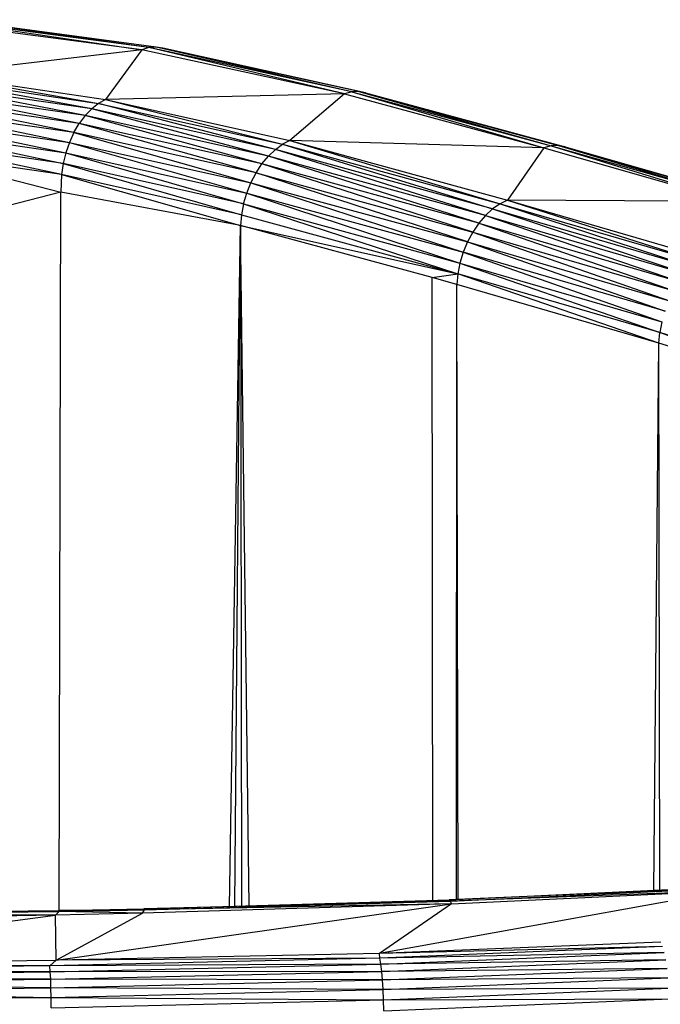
# Paper-space layout '_Dimétrica' of a CAD drawing. Header units: millimetres. Extents: x -171 to 38, y -160 to 385.
# Tile 8 of 9: x -17 to 1, y 356 to 384. Entities that reach past the tile are written whole.
import ezdxf

# ---------------------------------------------------------------- set-up
doc = ezdxf.new("R2010")
doc.units = ezdxf.units.MM

psp = doc.layouts.new('_Dimétrica')

# ---------------------------------------------------------------- linework, layer by layer
at = {"color": 7, "linetype": 'Continuous', "lineweight": 25}
for p, q in [((-13.457, 383.117), (-19.25, 383.881)), ((-19.046, 383.953), (-13.457, 383.117)), ((-13.251, 383.182), (-19.046, 383.953)), ((-13.251, 383.182), (-18.842, 383.975)), ((-13.049, 383.198), (-18.842, 383.975)), ((-13.457, 383.117), (-19.349, 382.426)), ((-13.457, 383.117), (-14.48, 381.708)), ((-13.251, 383.182), (-13.457, 383.117)), ((-7.697, 381.868), (-13.457, 383.117)), ((-13.049, 383.198), (-13.251, 383.182)), ((-7.697, 381.868), (-13.251, 383.182)), ((-7.491, 381.926), (-13.251, 383.182)), ((-7.491, 381.926), (-13.049, 383.198)), ((-7.291, 381.935), (-13.049, 383.198)), ((-12.856, 383.163), (-13.049, 383.198)), ((-7.291, 381.935), (-12.856, 383.163)), ((-7.103, 381.897), (-12.856, 383.163)), ((-14.875, 381.446), (-19.546, 382.311)), ((-19.546, 382.311), (-14.68, 381.599)), ((-19.349, 382.426), (-14.48, 381.708)), ((-19.349, 382.426), (-14.68, 381.599)), ((-15.229, 381.027), (-19.905, 381.96)), ((-15.059, 381.254), (-19.905, 381.96)), ((-15.059, 381.254), (-19.732, 382.155)), ((-14.875, 381.446), (-19.732, 382.155)), ((-7.491, 381.926), (-7.697, 381.868)), ((-7.291, 381.935), (-7.491, 381.926)), ((-7.491, 381.926), (-1.835, 380.397)), ((-7.491, 381.926), (-2.047, 380.341)), ((-7.291, 381.935), (-1.629, 380.405)), ((-7.291, 381.935), (-1.835, 380.397)), ((-7.103, 381.897), (-7.291, 381.935)), ((-15.38, 380.771), (-20.062, 381.732)), ((-15.229, 381.027), (-20.062, 381.732)), ((-14.48, 381.708), (-14.68, 381.599)), ((-7.697, 381.868), (-14.48, 381.708)), ((-14.48, 381.708), (-9.248, 380.545)), ((-14.48, 381.708), (-9.457, 380.441)), ((-7.697, 381.868), (-9.248, 380.545)), ((-7.697, 381.868), (-2.047, 380.341)), ((-7.103, 381.897), (-1.435, 380.364)), ((-7.103, 381.897), (-1.629, 380.405)), ((-20.199, 381.475), (-15.508, 380.492)), ((-15.38, 380.771), (-20.199, 381.475)), ((-14.875, 381.446), (-15.059, 381.254)), ((-14.68, 381.599), (-14.875, 381.446)), ((-9.861, 380.105), (-14.875, 381.446)), ((-9.663, 380.293), (-14.875, 381.446)), ((-9.663, 380.293), (-14.68, 381.599)), ((-14.68, 381.599), (-9.457, 380.441)), ((-20.312, 381.195), (-15.611, 380.196)), ((-20.312, 381.195), (-15.508, 380.492)), ((-15.059, 381.254), (-15.229, 381.027)), ((-10.045, 379.881), (-15.059, 381.254)), ((-9.861, 380.105), (-15.059, 381.254)), ((-20.4, 380.9), (-15.611, 380.196)), ((-20.4, 380.9), (-15.685, 379.89)), ((-15.38, 380.771), (-15.229, 381.027)), ((-10.212, 379.626), (-15.229, 381.027)), ((-10.045, 379.881), (-15.229, 381.027)), ((-15.685, 379.89), (-20.46, 380.594)), ((-15.73, 379.583), (-20.46, 380.594)), ((-15.38, 380.771), (-15.508, 380.492)), ((-15.38, 380.771), (-10.357, 379.348)), ((-10.212, 379.626), (-15.38, 380.771)), ((-9.248, 380.545), (-9.457, 380.441)), ((-9.248, 380.545), (-3.072, 378.855)), ((-9.248, 380.545), (-3.288, 378.753)), ((-2.047, 380.341), (-9.248, 380.545)), ((-15.73, 379.583), (-20.492, 380.285)), ((-20.492, 380.285), (-15.749, 379.083)), ((-15.508, 380.492), (-15.611, 380.196)), ((-15.508, 380.492), (-10.476, 379.053)), ((-15.508, 380.492), (-10.357, 379.348)), ((-9.861, 380.105), (-9.663, 380.293)), ((-9.663, 380.293), (-9.457, 380.441)), ((-3.5, 378.608), (-9.663, 380.293)), ((-3.704, 378.421), (-9.663, 380.293)), ((-9.457, 380.441), (-3.288, 378.753)), ((-9.457, 380.441), (-3.5, 378.608)), ((-2.047, 380.341), (-3.072, 378.855)), ((-1.835, 380.397), (-2.047, 380.341)), ((-2.047, 380.341), (3.278, 378.823)), ((-1.629, 380.405), (-1.835, 380.397)), ((-1.835, 380.397), (3.497, 378.877)), ((-1.835, 380.397), (3.278, 378.823)), ((-1.629, 380.405), (3.709, 378.883)), ((-1.629, 380.405), (3.497, 378.877)), ((-1.435, 380.364), (-1.629, 380.405)), ((-1.435, 380.364), (3.909, 378.841)), ((-1.435, 380.364), (3.709, 378.883)), ((-15.611, 380.196), (-15.685, 379.89)), ((-15.611, 380.196), (-10.568, 378.748)), ((-15.611, 380.196), (-10.476, 379.053)), ((-10.045, 379.881), (-9.861, 380.105)), ((-3.704, 378.421), (-9.861, 380.105)), ((-3.893, 378.199), (-9.861, 380.105)), ((-15.685, 379.89), (-15.73, 379.583)), ((-10.568, 378.748), (-15.685, 379.89)), ((-15.685, 379.89), (-10.628, 378.44)), ((-10.212, 379.626), (-10.045, 379.881)), ((-3.893, 378.199), (-10.045, 379.881)), ((-4.064, 377.947), (-10.045, 379.881)), ((-15.73, 379.583), (-15.749, 379.083)), ((-10.628, 378.44), (-15.73, 379.583)), ((-15.73, 379.583), (-10.656, 378.138)), ((-10.357, 379.348), (-10.212, 379.626)), ((-10.212, 379.626), (-4.064, 377.947)), ((-4.213, 377.67), (-10.212, 379.626)), ((-10.476, 379.053), (-10.357, 379.348)), ((-10.357, 379.348), (-4.213, 377.67)), ((-10.357, 379.348), (-4.335, 377.376)), ((-15.749, 379.083), (-20.501, 377.852)), ((-15.799, 358.7), (-15.749, 379.083)), ((-10.656, 378.138), (-15.749, 379.083)), ((-10.568, 378.748), (-10.476, 379.053)), ((-10.476, 379.053), (-4.335, 377.376)), ((-10.476, 379.053), (-4.427, 377.071)), ((-3.072, 378.855), (-3.288, 378.753)), ((-3.072, 378.855), (2.703, 377.174)), ((-3.072, 378.855), (2.48, 377.075)), ((3.278, 378.823), (-3.072, 378.855)), ((-10.568, 378.748), (-10.628, 378.44)), ((-10.568, 378.748), (-4.427, 377.071)), ((-10.568, 378.748), (-4.488, 376.764)), ((-3.5, 378.608), (-3.704, 378.421)), ((-3.288, 378.753), (-3.5, 378.608)), ((-3.5, 378.608), (2.261, 376.931)), ((-3.5, 378.608), (2.051, 376.747)), ((-3.288, 378.753), (2.48, 377.075)), ((-3.288, 378.753), (2.261, 376.931)), ((-10.628, 378.44), (-10.656, 378.138)), ((-10.628, 378.44), (-4.488, 376.764)), ((-3.704, 378.421), (-3.893, 378.199)), ((-3.704, 378.421), (2.051, 376.747)), ((-3.704, 378.421), (1.855, 376.527)), ((-10.968, 358.816), (-10.656, 378.138)), ((-10.818, 358.821), (-10.656, 378.138)), ((-10.656, 378.138), (-4.488, 376.764)), ((-5.212, 376.657), (-10.656, 378.138)), ((-10.405, 358.833), (-10.656, 378.138)), ((-10.656, 378.138), (-10.621, 358.826)), ((-3.893, 378.199), (-4.064, 377.947)), ((-3.893, 378.199), (1.855, 376.527)), ((-3.893, 378.199), (1.679, 376.276)), ((-4.064, 377.947), (-4.213, 377.67)), ((-4.064, 377.947), (1.679, 376.276)), ((-4.064, 377.947), (1.526, 376.001)), ((-4.213, 377.67), (-4.335, 377.376)), ((-4.213, 377.67), (1.526, 376.001)), ((-4.213, 377.67), (1.401, 375.708)), ((-4.335, 377.376), (-4.427, 377.071)), ((1.401, 375.708), (-4.335, 377.376)), ((-4.335, 377.376), (1.307, 375.405)), ((-4.427, 377.071), (-4.488, 376.764)), ((-4.427, 377.071), (1.307, 375.405)), ((-4.427, 377.071), (1.245, 375.098)), ((-5.212, 376.657), (-4.488, 376.764)), ((-4.516, 376.462), (-5.212, 376.657)), ((-5.192, 358.983), (-5.212, 376.657)), ((-4.488, 376.764), (-4.516, 376.462)), ((1.245, 375.098), (-4.488, 376.764)), ((1.217, 374.797), (-4.488, 376.764)), ((-4.524, 359.007), (-4.516, 376.462)), ((1.217, 374.797), (-4.516, 376.462)), ((-4.471, 359.009), (-4.516, 376.462)), ((1.307, 375.405), (1.245, 375.098)), ((1.217, 374.797), (1.245, 375.098)), ((6.547, 373.443), (1.245, 375.098)), ((6.519, 373.141), (1.245, 375.098)), ((1.074, 359.272), (1.217, 374.797)), ((6.519, 373.141), (1.217, 374.797)), ((1.246, 359.28), (1.217, 374.797)), ((-4.732, 358.997), (3.064, 359.366)), ((3.122, 359.336), (-4.732, 358.997)), ((-4.694, 358.965), (3.122, 359.336)), ((3.18, 359.257), (-6.707, 357.48)), ((3.18, 359.257), (-4.694, 358.965)), ((-4.666, 358.884), (3.18, 359.257)), ((-15.882, 357.286), (-4.666, 358.884)), ((-15.814, 358.7), (-13.4, 358.746)), ((-4.666, 358.884), (-13.43, 358.624)), ((-13.4, 358.746), (-4.732, 358.997)), ((-4.694, 358.965), (-13.4, 358.746)), ((-13.38, 358.714), (-13.4, 358.746)), ((-13.38, 358.714), (-4.694, 358.965)), ((-4.666, 358.884), (-13.38, 358.714)), ((-4.666, 358.884), (-6.707, 357.48)), ((-4.694, 358.965), (-4.732, 358.997)), ((-4.666, 358.884), (-4.694, 358.965)), ((-15.899, 358.565), (-27.01, 358.416)), ((-26.374, 358.559), (-15.794, 358.668)), ((-15.899, 358.565), (-26.374, 358.559)), ((-26.372, 358.592), (-15.814, 358.7)), ((-15.794, 358.668), (-26.372, 358.592)), ((-26.311, 357.216), (-15.899, 358.565)), ((-15.899, 358.565), (-15.794, 358.668)), ((-13.43, 358.624), (-15.899, 358.565)), ((-15.882, 357.286), (-15.899, 358.565)), ((-15.882, 357.286), (-13.43, 358.624)), ((-13.38, 358.714), (-15.814, 358.7)), ((-15.794, 358.668), (-15.814, 358.7)), ((-15.794, 358.668), (-13.38, 358.714)), ((-13.43, 358.624), (-15.794, 358.668)), ((-13.43, 358.624), (-13.38, 358.714)), ((1.276, 357.804), (-6.707, 357.48)), ((1.326, 357.678), (-6.707, 357.48)), ((1.326, 357.678), (-6.7, 357.35)), ((-6.7, 357.35), (-16.061, 357.128)), ((-6.707, 357.48), (-15.882, 357.286)), ((-6.7, 357.35), (-15.882, 357.286)), ((-6.7, 357.35), (-6.707, 357.48)), ((1.373, 357.509), (-6.7, 357.35)), ((-6.671, 357.18), (-6.7, 357.35)), ((-6.671, 357.18), (1.373, 357.509)), ((-16.061, 357.128), (-26.931, 357.026)), ((-26.311, 357.216), (-15.882, 357.286)), ((-16.061, 357.128), (-26.311, 357.216)), ((-16.061, 357.128), (-15.882, 357.286)), ((-6.671, 357.18), (-16.061, 357.128)), ((-16.05, 356.957), (-16.061, 357.128)), ((-16.05, 356.957), (-6.671, 357.18)), ((1.417, 357.3), (-6.671, 357.18)), ((-6.645, 356.97), (-6.671, 357.18)), ((-6.645, 356.97), (1.417, 357.3)), ((1.456, 357.057), (-6.645, 356.97)), ((-6.623, 356.727), (1.456, 357.057)), ((-26.955, 356.853), (-16.05, 356.957)), ((-16.039, 356.747), (-26.955, 356.853)), ((-16.05, 356.957), (-26.931, 357.026)), ((-6.645, 356.97), (-16.05, 356.957)), ((-16.039, 356.747), (-16.05, 356.957)), ((-16.039, 356.747), (-6.645, 356.97)), ((-6.623, 356.727), (-6.645, 356.97)), ((1.489, 356.786), (-6.623, 356.727)), ((-6.604, 356.456), (1.489, 356.786)), ((-26.964, 356.4), (-16.031, 356.504)), ((-26.959, 356.644), (-16.039, 356.747)), ((-16.031, 356.504), (-26.959, 356.644)), ((-16.031, 356.504), (-16.039, 356.747)), ((-6.623, 356.727), (-16.039, 356.747)), ((-16.031, 356.504), (-6.623, 356.727)), ((-16.026, 356.232), (-16.031, 356.504)), ((-6.604, 356.456), (-16.031, 356.504)), ((-6.604, 356.456), (-6.623, 356.727)), ((1.516, 356.494), (-6.604, 356.456)), ((-6.59, 356.163), (1.516, 356.494)), ((-26.971, 356.129), (-16.026, 356.232)), ((-26.964, 356.4), (-16.026, 356.232)), ((-16.026, 356.232), (-6.604, 356.456)), ((-16.023, 355.939), (-16.026, 356.232)), ((-16.026, 356.232), (-6.59, 356.163)), ((-6.59, 356.163), (-6.604, 356.456)), ((-16.023, 355.939), (-6.59, 356.163)), ((-6.59, 356.163), (1.535, 356.188)), ((-6.581, 355.856), (-6.59, 356.163)), ((-6.581, 355.856), (1.535, 356.188))]:
    psp.add_line(p, q, dxfattribs=at)

doc.saveas('drawing.dxf')
